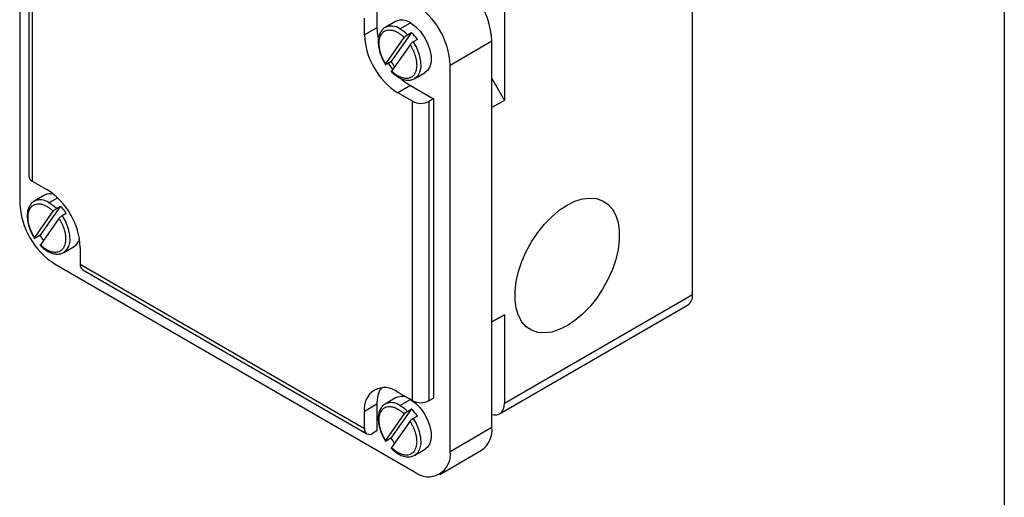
# Model space of a CAD drawing. Header units: millimetres. Extents: x 22 to 956, y 22 to 733.
# Tile 8 of 10: x 789 to 956, y 428 to 508. Entities that reach past the tile are written whole.
import ezdxf

# ---------------------------------------------------------------- set-up
doc = ezdxf.new("R2010")
doc.units = ezdxf.units.MM
doc.header["$LTSCALE"] = 3.5
doc.layers.add('TEXT', color=140, linetype='Continuous', lineweight=25)

msp = doc.modelspace()

# ---------------------------------------------------------------- linework, layer by layer
for p, q in [((902.906, 461.972), (902.906, 534.242)), ((789.062, 528.341), (789.062, 477.484)), ((790.597, 528.562), (790.597, 481.975)), ((791.183, 528.799), (791.183, 481.159)), ((871.086, 524.44), (871.086, 494.8)), ((849.519, 511.58), (849.519, 507.089)), ((847.398, 505.864), (847.398, 508.722)), ((849.519, 507.089), (847.398, 505.864)), ((852.676, 508.154), (850.909, 507.133)), ((853.408, 506.885), (855.176, 507.906)), ((850.999, 500.98), (854.131, 505.436)), ((855.371, 506.303), (851.881, 501.338)), ((854.663, 505.895), (855.371, 506.303)), ((856.35, 505.084), (855.643, 504.676)), ((861.894, 500.762), (868.965, 504.844)), ((868.965, 439.521), (868.965, 504.844)), ((855.11, 504.217), (851.979, 499.762)), ((851.881, 501.338), (851.173, 500.929)), ((861.894, 435.439), (861.894, 500.762)), ((855.908, 498.473), (857.676, 499.493)), ((868.965, 498.474), (871.086, 494.8)), ((855.176, 497.291), (853.055, 496.066)), ((855.176, 497.291), (859.065, 495.046)), ((855.53, 494.638), (853.055, 496.066)), ((859.065, 495.046), (858.358, 494.638)), ((859.065, 495.046), (859.065, 444.42)), ((855.53, 444.012), (855.53, 494.638)), ((858.358, 444.012), (858.358, 494.638)), ((871.086, 494.8), (868.965, 493.575)), ((791.183, 481.159), (793.658, 479.73)), ((793.279, 478.752), (791.512, 477.732)), ((794.011, 477.484), (795.478, 478.331)), ((795.974, 476.902), (792.484, 471.937)), ((795.266, 476.494), (795.974, 476.902)), ((791.602, 471.579), (794.734, 476.035)), ((796.953, 475.683), (796.246, 475.275)), ((795.713, 474.816), (792.582, 470.361)), ((792.484, 471.937), (791.776, 471.528)), ((796.511, 469.071), (798.279, 470.092)), ((799.315, 469.932), (799.315, 467.074)), ((795.072, 467.073), (855.883, 431.968)), ((799.315, 467.074), (847.398, 439.316)), ((799.729, 466.158), (847.812, 438.401)), ((871.086, 443.603), (902.906, 461.972)), ((870.257, 441.771), (902.077, 460.14)), ((868.965, 457.321), (871.086, 458.545)), ((871.086, 458.545), (868.965, 457.32)), ((871.086, 458.545), (871.086, 443.603)), ((853.055, 445.441), (855.53, 444.012)), ((849.519, 443.399), (847.398, 442.174)), ((849.519, 443.399), (849.519, 438.908)), ((852.676, 444.463), (850.909, 443.443)), ((853.408, 443.195), (855.176, 444.216)), ((858.358, 444.012), (859.065, 444.42)), ((847.398, 439.316), (847.398, 442.174)), ((850.999, 437.29), (854.131, 441.746)), ((855.371, 442.613), (851.881, 437.647)), ((854.663, 442.205), (855.371, 442.613)), ((855.11, 440.527), (851.979, 436.071)), ((856.35, 441.394), (855.643, 440.986)), ((849.519, 438.908), (848.812, 438.5)), ((861.894, 435.439), (868.965, 439.521)), ((851.881, 437.647), (851.173, 437.239)), ((855.908, 434.782), (857.676, 435.803)), ((860.133, 431.547), (867.204, 435.629))]:
    msp.add_line(p, q)
at = {"flags": 128}
for points in [[(849.519, 507.089), (849.628, 505.752), (849.707, 505.31)], [(855.176, 507.906), (856.022, 507.299), (856.819, 506.49), (857.521, 505.526), (858.086, 504.463), (858.482, 503.363), (858.686, 502.289), (858.686, 501.305), (858.482, 500.467), (858.086, 499.824), (857.676, 499.493)], [(855.643, 504.676), (856.243, 503.607), (856.672, 502.49), (856.905, 501.392), (856.927, 500.378), (856.739, 499.51), (856.35, 498.84), (855.908, 498.473)], [(851.436, 501.081), (852.033, 500.206), (852.167, 500.029)], [(853.735, 498.338), (854.073, 498.054), (855.176, 497.291)], [(881.693, 477.08), (883.01, 477.726), (884.298, 478.13), (885.528, 478.283), (886.672, 478.181), (887.705, 477.826), (888.603, 477.226), (889.347, 476.395), (889.92, 475.352), (890.31, 474.119), (890.507, 472.724), (890.507, 471.199), (890.31, 469.576), (889.92, 467.894), (889.347, 466.189), (888.603, 464.499), (887.705, 462.862), (886.672, 461.314), (885.528, 459.891), (884.298, 458.624), (883.01, 457.541), (881.693, 456.666)], [(881.693, 477.08), (883.01, 477.726), (884.298, 478.13), (885.528, 478.283), (886.672, 478.181), (887.705, 477.826), (888.603, 477.226), (889.347, 476.395), (889.92, 475.352), (890.31, 474.119), (890.507, 472.724), (890.507, 471.199), (890.31, 469.576), (889.92, 467.894), (889.347, 466.189), (888.603, 464.499), (887.705, 462.862), (886.672, 461.314), (885.528, 459.891), (884.298, 458.624), (883.01, 457.541), (881.693, 456.666)], [(881.693, 456.666), (880.375, 456.02), (879.087, 455.616), (877.858, 455.463), (876.714, 455.565), (875.681, 455.92), (874.782, 456.52), (874.038, 457.351), (873.465, 458.394), (873.075, 459.627), (872.878, 461.022), (872.878, 462.547), (873.075, 464.17), (873.465, 465.852), (874.038, 467.557), (874.782, 469.248), (875.681, 470.884), (876.714, 472.432), (877.858, 473.855), (879.087, 475.122), (880.375, 476.205), (881.693, 477.08)], [(881.693, 456.666), (880.375, 456.02), (879.087, 455.616), (877.858, 455.463), (876.714, 455.565), (875.681, 455.92), (874.782, 456.52), (874.038, 457.351), (873.465, 458.394), (873.075, 459.627), (872.878, 461.022), (872.878, 462.547), (873.075, 464.17), (873.465, 465.852), (874.038, 467.557), (874.782, 469.248), (875.681, 470.884), (876.714, 472.432), (877.858, 473.855), (879.087, 475.122), (880.375, 476.205), (881.693, 477.08)], [(796.246, 475.275), (796.846, 474.206), (797.275, 473.089), (797.508, 471.991), (797.53, 470.977), (797.342, 470.109), (796.953, 469.439), (796.511, 469.071)], [(855.176, 444.216), (856.022, 443.609), (856.819, 442.8), (857.521, 441.836), (858.086, 440.773), (858.482, 439.672), (858.686, 438.599), (858.686, 437.615), (858.482, 436.777), (858.086, 436.134), (857.676, 435.803)], [(868.965, 441.665), (869.34, 441.593), (869.829, 441.613), (870.258, 441.771), (870.609, 442.063), (870.871, 442.477), (871.032, 442.997), (871.086, 443.603)], [(855.643, 440.986), (856.243, 439.917), (856.672, 438.8), (856.905, 437.702), (856.927, 436.688), (856.739, 435.82), (856.35, 435.15), (855.908, 434.782)]]:
    msp.add_lwpolyline(points, dxfattribs=at)
for centre, radius, start, end in [((855.915, 504.25), 13.063, 2.60548, 57.39452), ((848.844, 500.168), 13.063, 2.60548, 57.39452), ((853.722, 505.966), 2.425, 53.1466, 115.54294), ((851.96, 504.971), 2.4, 52.89541, 117.11699), ((850.359, 501.73), 5.99, 44.05112, 59.39109), ((859.68, 506.423), 12.294, 182.60548, 237.39452), ((849.619, 500.677), 8.046, 33.2177, 44.37144), ((858.784, 505.872), 8.259, 213.29716, 220.49954), ((856.944, 497.367), 3.074, 242.60967, 297.39033), ((791.598, 482.075), 1.006, 185.6948, 245.62534), ((794.233, 476.999), 1.997, 72.15846, 118.54293), ((787.033, 469.373), 12.294, 2.60548, 57.39452), ((802.111, 478.077), 13.063, 182.60548, 237.39452), ((792.563, 475.57), 2.4, 52.89541, 117.11699), ((790.962, 472.329), 5.99, 44.05112, 59.39109), ((790.222, 471.275), 8.046, 33.2177, 44.37144), ((799.387, 476.471), 8.259, 213.29716, 220.49954), ((797.154, 471.854), 2.091, 302.55388, 346.73397), ((800.266, 466.953), 0.959, 172.74417, 235.94365), ((900.946, 461.755), 1.972, 305.01333, 6.29885), ((850.847, 442.734), 3.494, 50.79671, 189.21404), ((854.353, 443.622), 4.839, 147.78778, 182.64185), ((851.96, 441.281), 2.4, 52.89541, 117.11699), ((853.722, 442.276), 2.425, 53.1466, 115.54294), ((850.359, 438.04), 5.99, 44.05112, 59.39109), ((856.944, 446.741), 3.074, 242.60967, 297.39033), ((849.619, 436.986), 8.046, 33.2177, 44.37144), ((848.26, 439.176), 0.873, 170.78596, 309.20329), ((864.8, 439.061), 4.19, 305.01333, 6.29885), ((858.784, 442.182), 8.259, 213.29716, 220.49954), ((858.229, 434.844), 3.712, 230.79671, 9.21404)]:
    msp.add_arc(centre, radius, start, end)
for points, knots in [([(850.862, 507.096), (850.848, 507.091), (850.623, 506.999), (850.296, 506.625), (849.93, 506.01), (849.737, 505.237), (849.707, 504.352), (849.849, 503.383), (850.158, 502.385), (850.564, 501.5), (850.891, 500.985), (851.024, 500.775)], [0, 0, 0, 0, 0.0080291, 0.1305628, 0.2525874, 0.3786494, 0.509472, 0.6425082, 0.7755012, 0.9081599, 1, 1, 1, 1]), ([(850.999, 500.98), (850.962, 501.039), (850.888, 501.156), (850.783, 501.335), (850.683, 501.517), (850.587, 501.702), (850.497, 501.888), (850.412, 502.075), (850.333, 502.264), (850.26, 502.454), (850.192, 502.644), (850.131, 502.833), (850.076, 503.022), (850.027, 503.211), (849.97, 503.464), (849.915, 503.778), (849.877, 504.146), (849.868, 504.501), (849.889, 504.845), (849.94, 505.177), (850.025, 505.492), (850.143, 505.779), (850.269, 505.991), (850.384, 506.142), (850.509, 506.28), (850.749, 506.484), (851.142, 506.669), (851.589, 506.721), (851.96, 506.688), (852.236, 506.627), (852.505, 506.54), (852.85, 506.394), (853.184, 506.204), (853.501, 505.982), (853.714, 505.815), (853.925, 505.635), (854.062, 505.502), (854.131, 505.436)], [0, 0, 0, 0, 0.0166008, 0.0332016, 0.0498024, 0.0664032, 0.0830039, 0.0996047, 0.1162055, 0.1328063, 0.1494071, 0.1660079, 0.1826087, 0.1992095, 0.2158103, 0.2499128, 0.2840161, 0.3181053, 0.3521855, 0.3887933, 0.4253592, 0.4627593, 0.5001166, 0.5188537, 0.5375293, 0.5748865, 0.6479649, 0.7160953, 0.7501838, 0.7842641, 0.8138499, 0.843225, 0.902094, 0.9265752, 0.9510561, 0.9755289, 1, 1, 1, 1]), ([(854.131, 505.436), (854.178, 505.503), (854.261, 505.59), (854.458, 505.759), (854.569, 505.841), (854.663, 505.895)], [0, 0, 0, 0, 0.5, 0.5, 1, 1, 1, 1]), ([(855.11, 504.217), (855.149, 504.156), (855.226, 504.034), (855.336, 503.846), (855.44, 503.656), (855.539, 503.463), (855.632, 503.268), (855.719, 503.072), (855.8, 502.874), (855.875, 502.676), (855.943, 502.478), (856.004, 502.28), (856.058, 502.083), (856.106, 501.887), (856.146, 501.692), (856.179, 501.5), (856.205, 501.31), (856.223, 501.124), (856.235, 500.94), (856.241, 500.658), (856.219, 500.291), (856.148, 499.923), (856.021, 499.523), (855.788, 499.082), (855.386, 498.712), (854.953, 498.537), (854.577, 498.483), (854.226, 498.495), (853.863, 498.57), (853.563, 498.673), (853.334, 498.775), (853.166, 498.86), (852.988, 498.962), (852.786, 499.089), (852.547, 499.261), (852.271, 499.483), (852.081, 499.665), (851.979, 499.762)], [0, 0, 0, 0, 0.0173386, 0.0346773, 0.052016, 0.0693547, 0.0866934, 0.1040323, 0.1213711, 0.1387101, 0.1560492, 0.1733884, 0.1907277, 0.2080671, 0.2254067, 0.2427464, 0.2600863, 0.2774264, 0.2947667, 0.3121072, 0.3591176, 0.4061244, 0.4339475, 0.5045992, 0.5910742, 0.6549433, 0.696142, 0.7410618, 0.7859756, 0.8250493, 0.8445032, 0.8639025, 0.8821766, 0.9049244, 0.9321449, 0.9638371, 1, 1, 1, 1]), ([(855.643, 504.676), (855.549, 504.622), (855.438, 504.541), (855.241, 504.371), (855.157, 504.284), (855.11, 504.217)], [0, 0, 0, 0, 0.5, 0.5, 1, 1, 1, 1]), ([(851.173, 500.929), (851.079, 500.875), (851.007, 500.85), (850.944, 500.87), (850.952, 500.914), (850.999, 500.98)], [0, 0, 0, 0, 0.5, 0.5, 1, 1, 1, 1]), ([(851.868, 499.724), (851.997, 499.597), (852.369, 499.228), (853.033, 498.737), (853.846, 498.337), (854.627, 498.17), (855.357, 498.206), (855.756, 498.408), (855.955, 498.509)], [0, 0, 0, 0, 0.0986191, 0.2861849, 0.4755068, 0.6657297, 0.8328911, 1, 1, 1, 1]), ([(791.465, 477.695), (791.451, 477.69), (791.226, 477.598), (790.899, 477.224), (790.533, 476.609), (790.34, 475.836), (790.31, 474.951), (790.452, 473.982), (790.761, 472.984), (791.167, 472.099), (791.494, 471.584), (791.627, 471.374)], [0, 0, 0, 0, 0.0080291, 0.1305628, 0.2525874, 0.3786494, 0.509472, 0.6425082, 0.7755012, 0.9081599, 1, 1, 1, 1]), ([(791.602, 471.579), (791.565, 471.638), (791.491, 471.755), (791.386, 471.934), (791.286, 472.116), (791.19, 472.3), (791.1, 472.487), (791.015, 472.674), (790.936, 472.863), (790.863, 473.053), (790.795, 473.242), (790.734, 473.432), (790.679, 473.621), (790.63, 473.81), (790.573, 474.063), (790.519, 474.377), (790.48, 474.745), (790.471, 475.1), (790.492, 475.444), (790.543, 475.776), (790.628, 476.091), (790.746, 476.378), (790.872, 476.59), (790.987, 476.74), (791.112, 476.879), (791.352, 477.083), (791.746, 477.268), (792.192, 477.32), (792.563, 477.287), (792.839, 477.226), (793.108, 477.139), (793.453, 476.993), (793.787, 476.803), (794.104, 476.581), (794.317, 476.414), (794.528, 476.234), (794.665, 476.101), (794.734, 476.035)], [0, 0, 0, 0, 0.0166008, 0.0332016, 0.0498024, 0.0664032, 0.0830039, 0.0996047, 0.1162055, 0.1328063, 0.1494071, 0.1660079, 0.1826087, 0.1992095, 0.2158103, 0.2499128, 0.2840161, 0.3181053, 0.3521855, 0.3887933, 0.4253592, 0.4627593, 0.5001166, 0.5188537, 0.5375293, 0.5748865, 0.6479649, 0.7160953, 0.7501838, 0.7842641, 0.8138499, 0.843225, 0.902094, 0.9265752, 0.9510561, 0.9755289, 1, 1, 1, 1]), ([(794.734, 476.035), (794.781, 476.102), (794.864, 476.189), (795.061, 476.358), (795.172, 476.44), (795.266, 476.494)], [0, 0, 0, 0, 0.5, 0.5, 1, 1, 1, 1]), ([(796.246, 475.275), (796.152, 475.221), (796.041, 475.14), (795.844, 474.97), (795.76, 474.883), (795.713, 474.816)], [0, 0, 0, 0, 0.5, 0.5, 1, 1, 1, 1]), ([(795.713, 474.816), (795.752, 474.755), (795.829, 474.633), (795.939, 474.445), (796.043, 474.255), (796.142, 474.062), (796.235, 473.867), (796.322, 473.671), (796.403, 473.473), (796.478, 473.275), (796.546, 473.077), (796.607, 472.879), (796.661, 472.682), (796.709, 472.486), (796.749, 472.291), (796.782, 472.099), (796.808, 471.909), (796.827, 471.723), (796.838, 471.539), (796.844, 471.257), (796.822, 470.89), (796.751, 470.522), (796.624, 470.122), (796.391, 469.681), (795.989, 469.311), (795.556, 469.136), (795.18, 469.082), (794.829, 469.094), (794.466, 469.169), (794.166, 469.272), (793.937, 469.374), (793.769, 469.459), (793.591, 469.561), (793.389, 469.688), (793.15, 469.86), (792.874, 470.082), (792.684, 470.264), (792.582, 470.361)], [0, 0, 0, 0, 0.0173386, 0.0346773, 0.052016, 0.0693547, 0.0866934, 0.1040323, 0.1213711, 0.1387101, 0.1560492, 0.1733884, 0.1907277, 0.2080671, 0.2254067, 0.2427464, 0.2600863, 0.2774264, 0.2947667, 0.3121072, 0.3591176, 0.4061244, 0.4339475, 0.5045992, 0.5910742, 0.6549433, 0.696142, 0.7410618, 0.7859756, 0.8250493, 0.8445032, 0.8639025, 0.8821766, 0.9049244, 0.9321449, 0.9638371, 1, 1, 1, 1]), ([(791.776, 471.528), (791.682, 471.474), (791.61, 471.449), (791.547, 471.468), (791.555, 471.512), (791.602, 471.579)], [0, 0, 0, 0, 0.5, 0.5, 1, 1, 1, 1]), ([(792.471, 470.323), (792.6, 470.196), (792.972, 469.827), (793.636, 469.336), (794.449, 468.936), (795.23, 468.769), (795.96, 468.805), (796.359, 469.007), (796.558, 469.108)], [0, 0, 0, 0, 0.0986191, 0.2861849, 0.4755068, 0.6657297, 0.8328911, 1, 1, 1, 1]), ([(850.862, 443.406), (850.848, 443.401), (850.623, 443.308), (850.296, 442.935), (849.93, 442.32), (849.737, 441.547), (849.707, 440.662), (849.849, 439.693), (850.158, 438.695), (850.564, 437.81), (850.891, 437.295), (851.024, 437.084)], [0, 0, 0, 0, 0.0080291, 0.1305628, 0.2525874, 0.3786494, 0.509472, 0.6425082, 0.7755012, 0.9081599, 1, 1, 1, 1]), ([(850.999, 437.29), (850.962, 437.349), (850.888, 437.466), (850.783, 437.645), (850.683, 437.827), (850.587, 438.011), (850.497, 438.197), (850.412, 438.385), (850.333, 438.574), (850.26, 438.764), (850.192, 438.953), (850.131, 439.143), (850.076, 439.332), (850.027, 439.521), (849.97, 439.773), (849.915, 440.088), (849.877, 440.456), (849.868, 440.811), (849.889, 441.155), (849.94, 441.487), (850.025, 441.802), (850.143, 442.089), (850.269, 442.3), (850.384, 442.451), (850.509, 442.589), (850.749, 442.794), (851.142, 442.979), (851.589, 443.031), (851.96, 442.997), (852.236, 442.937), (852.505, 442.85), (852.85, 442.704), (853.184, 442.514), (853.501, 442.292), (853.714, 442.125), (853.925, 441.944), (854.062, 441.812), (854.131, 441.746)], [0, 0, 0, 0, 0.0166008, 0.0332016, 0.0498024, 0.0664032, 0.0830039, 0.0996047, 0.1162055, 0.1328063, 0.1494071, 0.1660079, 0.1826087, 0.1992095, 0.2158103, 0.2499128, 0.2840161, 0.3181053, 0.3521855, 0.3887933, 0.4253592, 0.4627593, 0.5001166, 0.5188537, 0.5375293, 0.5748865, 0.6479649, 0.7160953, 0.7501838, 0.7842641, 0.8138499, 0.843225, 0.902094, 0.9265752, 0.9510561, 0.9755289, 1, 1, 1, 1]), ([(854.131, 441.746), (854.178, 441.812), (854.261, 441.9), (854.458, 442.069), (854.569, 442.15), (854.663, 442.205)], [0, 0, 0, 0, 0.5, 0.5, 1, 1, 1, 1]), ([(855.11, 440.527), (855.149, 440.466), (855.226, 440.343), (855.336, 440.156), (855.44, 439.966), (855.539, 439.773), (855.632, 439.578), (855.719, 439.382), (855.8, 439.184), (855.875, 438.986), (855.943, 438.788), (856.004, 438.59), (856.058, 438.393), (856.106, 438.197), (856.146, 438.002), (856.179, 437.81), (856.205, 437.62), (856.223, 437.433), (856.235, 437.25), (856.241, 436.968), (856.219, 436.601), (856.148, 436.233), (856.021, 435.833), (855.788, 435.392), (855.386, 435.022), (854.953, 434.847), (854.577, 434.792), (854.226, 434.805), (853.863, 434.88), (853.563, 434.983), (853.334, 435.085), (853.166, 435.17), (852.988, 435.271), (852.786, 435.399), (852.547, 435.57), (852.271, 435.793), (852.081, 435.974), (851.979, 436.071)], [0, 0, 0, 0, 0.01733864, 0.0346773, 0.05201597, 0.06935468, 0.08669344, 0.10403225, 0.12137114, 0.13871011, 0.15604918, 0.17338836, 0.19072766, 0.2080671, 0.22540668, 0.24274643, 0.26008634, 0.27742644, 0.29476674, 0.31210724, 0.35911759, 0.40612441, 0.43394746, 0.50459918, 0.59107423, 0.6549433, 0.69614203, 0.7410618, 0.78597564, 0.82504931, 0.84450316, 0.86390247, 0.88217658, 0.90492436, 0.93214489, 0.96383715, 1, 1, 1, 1]), ([(855.643, 440.986), (855.549, 440.932), (855.438, 440.851), (855.241, 440.681), (855.157, 440.594), (855.11, 440.527)], [0, 0, 0, 0, 0.5, 0.5, 1, 1, 1, 1]), ([(851.173, 437.239), (851.079, 437.185), (851.007, 437.16), (850.944, 437.179), (850.952, 437.223), (850.999, 437.29)], [0, 0, 0, 0, 0.5, 0.5, 1, 1, 1, 1]), ([(851.868, 436.034), (851.997, 435.907), (852.369, 435.538), (853.033, 435.047), (853.846, 434.647), (854.627, 434.48), (855.357, 434.516), (855.756, 434.718), (855.955, 434.819)], [0, 0, 0, 0, 0.0986191, 0.2861849, 0.4755068, 0.6657297, 0.8328911, 1, 1, 1, 1])]:
    msp.add_open_spline(points, degree=3, knots=knots)
for points in [[(851.979, 499.762), (851.938, 499.703), (851.926, 499.662), (851.945, 499.646)], [(792.582, 470.361), (792.541, 470.302), (792.529, 470.261), (792.548, 470.245)], [(851.979, 436.071), (851.938, 436.013), (851.926, 435.972), (851.945, 435.956)]]:
    msp.add_open_spline(points, degree=3)
at = {"layer": 'TEXT'}
msp.add_line((955.675, 733.425), (955.675, 22.225), dxfattribs=at)

doc.saveas('drawing.dxf')
